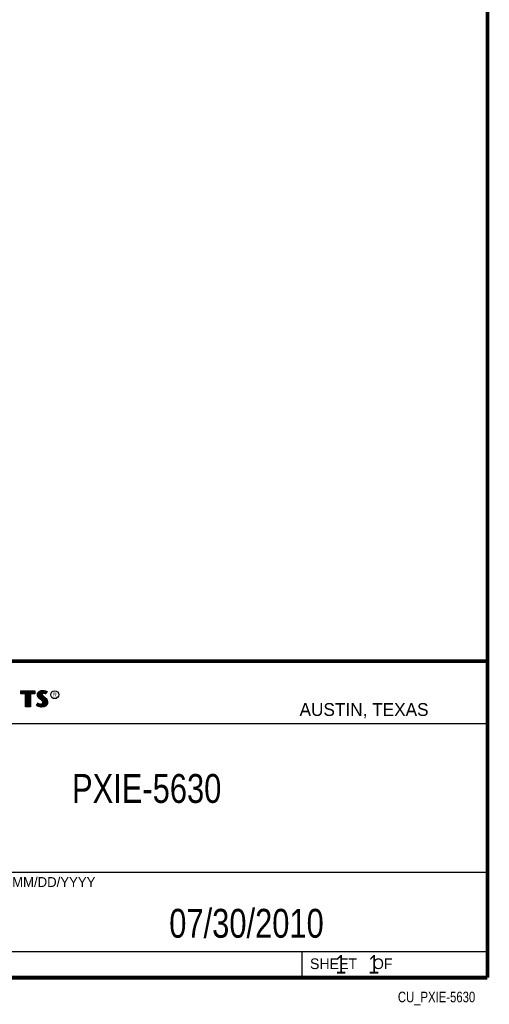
# Model space of a CAD drawing. Header units: inches. Extents: x 0.2 to 16.8, y 0.1 to 10.8.
# Tile 9 of 10: x 14.2 to 16.8, y 0.1 to 5.4. Entities that reach past the tile are written whole.
import ezdxf
from ezdxf.enums import TextEntityAlignment as Align

# ---------------------------------------------------------------- set-up
doc = ezdxf.new("R2010")
doc.units = ezdxf.units.IN
doc.header["$LTSCALE"] = 0.935
doc.header["$MEASUREMENT"] = 0
doc.layers.get('0').update_dxf_attribs({"linetype": 'CONTINUOUS'})
doc.styles.get("Standard").update_dxf_attribs({"font": 'txt', "width": 0.8})

msp = doc.modelspace()

# ---------------------------------------------------------------- linework, layer by layer
at = {"color": 2, "linetype": 'CONTINUOUS'}
for p, q in [((13.0652, 1.9695), (16.745, 1.9695)), ((16.745, 1.9695), (16.745, 0.2605)), ((14.2237, 1.8113), (14.3005, 1.8113)), ((14.2237, 1.795), (14.2237, 1.8113)), ((14.3005, 1.8113), (14.3005, 1.795)), ((14.3255, 1.8083), (14.3342, 1.8118)), ((14.3342, 1.8118), (14.3438, 1.8128)), ((14.3438, 1.8128), (14.3503, 1.8124)), ((14.3503, 1.8124), (14.3573, 1.8109)), ((14.2488, 1.795), (14.2237, 1.795)), ((14.2262, 1.8087), (14.2979, 1.8087)), ((14.2262, 1.7975), (14.2262, 1.8087)), ((14.2514, 1.7975), (14.2262, 1.7975)), ((14.2282, 1.7975), (14.2282, 1.8087)), ((14.2317, 1.7975), (14.2317, 1.8087)), ((14.2351, 1.7975), (14.2351, 1.8087)), ((14.2386, 1.7975), (14.2386, 1.8087)), ((14.2421, 1.7975), (14.2421, 1.8087)), ((14.2456, 1.7975), (14.2456, 1.8087)), ((14.2488, 1.724), (14.2488, 1.795)), ((14.249, 1.7975), (14.249, 1.8087)), ((14.2514, 1.7975), (14.2525, 1.8087)), ((14.2514, 1.7266), (14.2514, 1.7975)), ((14.256, 1.7266), (14.256, 1.8087)), ((14.2595, 1.7266), (14.2595, 1.8087)), ((14.2629, 1.7266), (14.2629, 1.8087)), ((14.2664, 1.7266), (14.2664, 1.8087)), ((14.2699, 1.7266), (14.2699, 1.8087)), ((14.2727, 1.7975), (14.2734, 1.8087)), ((14.2979, 1.7975), (14.2727, 1.7975)), ((14.2727, 1.7975), (14.2727, 1.7266)), ((14.3005, 1.795), (14.2753, 1.795)), ((14.2753, 1.795), (14.2753, 1.724)), ((14.2768, 1.7975), (14.2768, 1.8087)), ((14.2803, 1.7975), (14.2803, 1.8087)), ((14.2838, 1.7975), (14.2838, 1.8087)), ((14.2873, 1.7975), (14.2873, 1.8087)), ((14.2907, 1.7975), (14.2907, 1.8087)), ((14.2942, 1.7975), (14.2942, 1.8087)), ((14.2979, 1.8087), (14.2979, 1.7975)), ((14.3132, 1.7895), (14.3147, 1.797)), ((14.3138, 1.7838), (14.3132, 1.7895)), ((14.3158, 1.7787), (14.3138, 1.7838)), ((14.3147, 1.797), (14.3194, 1.8038)), ((14.3158, 1.7893), (14.3171, 1.796)), ((14.3163, 1.7844), (14.3158, 1.7893)), ((14.3185, 1.7748), (14.3158, 1.7787)), ((14.318, 1.7798), (14.3163, 1.7844)), ((14.3171, 1.796), (14.3212, 1.8021)), ((14.3204, 1.7764), (14.318, 1.7798)), ((14.3237, 1.7695), (14.3185, 1.7748)), ((14.3186, 1.7785), (14.3186, 1.7981)), ((14.3194, 1.8038), (14.3255, 1.8083)), ((14.3255, 1.7714), (14.3204, 1.7764)), ((14.3212, 1.8021), (14.3268, 1.8061)), ((14.322, 1.7748), (14.322, 1.8026)), ((14.3357, 1.7595), (14.3237, 1.7695)), ((14.3255, 1.7713), (14.3255, 1.8052)), ((14.3375, 1.7613), (14.3255, 1.7714)), ((14.3268, 1.8061), (14.3349, 1.8093)), ((14.329, 1.7684), (14.329, 1.807)), ((14.3325, 1.7655), (14.3325, 1.8084)), ((14.3349, 1.8093), (14.3439, 1.8103)), ((14.3396, 1.7556), (14.3357, 1.7595)), ((14.337, 1.7936), (14.3359, 1.8094)), ((14.3359, 1.7626), (14.3368, 1.7911)), ((14.337, 1.7936), (14.3368, 1.7911)), ((14.3368, 1.7911), (14.3376, 1.7874)), ((14.3387, 1.7962), (14.337, 1.7936)), ((14.3416, 1.7572), (14.3375, 1.7613)), ((14.3376, 1.7874), (14.3413, 1.7829)), ((14.3411, 1.7979), (14.3387, 1.7962)), ((14.3395, 1.7928), (14.3393, 1.7913)), ((14.3393, 1.7913), (14.3399, 1.7886)), ((14.3394, 1.7967), (14.3394, 1.8098)), ((14.3394, 1.7594), (14.3394, 1.7852)), ((14.3405, 1.7944), (14.3395, 1.7928)), ((14.3399, 1.7886), (14.3431, 1.7847)), ((14.3422, 1.7956), (14.3405, 1.7944)), ((14.3442, 1.7988), (14.3411, 1.7979)), ((14.3413, 1.7829), (14.3529, 1.7732)), ((14.3447, 1.7964), (14.3422, 1.7956)), ((14.3429, 1.7984), (14.3429, 1.8102)), ((14.3429, 1.7552), (14.3429, 1.7815)), ((14.3431, 1.7847), (14.3546, 1.7751)), ((14.3439, 1.8103), (14.3499, 1.8099)), ((14.3474, 1.7992), (14.3442, 1.7988)), ((14.3474, 1.7967), (14.3447, 1.7964)), ((14.3464, 1.7991), (14.3464, 1.8101)), ((14.3464, 1.7266), (14.3464, 1.7787)), ((14.3506, 1.799), (14.3474, 1.7992)), ((14.3503, 1.7965), (14.3474, 1.7967)), ((14.3498, 1.7991), (14.3498, 1.8099)), ((14.3498, 1.7271), (14.3498, 1.7758)), ((14.3499, 1.8099), (14.3567, 1.8085)), ((14.3548, 1.7956), (14.3503, 1.7965)), ((14.3554, 1.7981), (14.3506, 1.799)), ((14.3529, 1.7732), (14.356, 1.7701)), ((14.3533, 1.7985), (14.3533, 1.8092)), ((14.3533, 1.7293), (14.3533, 1.7728)), ((14.3546, 1.7751), (14.3578, 1.7719)), ((14.3572, 1.7949), (14.3548, 1.7956)), ((14.3583, 1.7972), (14.3554, 1.7981)), ((14.356, 1.7701), (14.359, 1.767)), ((14.3567, 1.8085), (14.3607, 1.807)), ((14.3568, 1.7976), (14.3568, 1.8084)), ((14.3568, 1.7306), (14.3568, 1.7693)), ((14.3596, 1.7934), (14.3572, 1.7949)), ((14.3573, 1.8109), (14.3617, 1.8094)), ((14.3578, 1.7719), (14.3609, 1.7686)), ((14.3586, 1.797), (14.3583, 1.7972)), ((14.3631, 1.806), (14.3586, 1.797)), ((14.359, 1.767), (14.3624, 1.7626)), ((14.3665, 1.8071), (14.3596, 1.7934)), ((14.3603, 1.8003), (14.3603, 1.8072)), ((14.3603, 1.7344), (14.3603, 1.7654)), ((14.3607, 1.807), (14.3631, 1.806)), ((14.3609, 1.7686), (14.3645, 1.764)), ((14.3617, 1.8094), (14.3665, 1.8071)), ((14.3624, 1.7626), (14.3649, 1.7576)), ((14.3645, 1.764), (14.3672, 1.7586)), ((14.3672, 1.7586), (14.3686, 1.7542)), ((14.2753, 1.724), (14.2488, 1.724)), ((14.2727, 1.7266), (14.2514, 1.7266)), ((14.3092, 1.7305), (14.317, 1.7449)), ((14.3141, 1.7272), (14.3092, 1.7305)), ((14.3125, 1.7314), (14.3178, 1.7412)), ((14.3153, 1.7295), (14.3125, 1.7314)), ((14.3189, 1.7253), (14.3141, 1.7272)), ((14.3151, 1.7296), (14.3151, 1.7361)), ((14.3197, 1.7277), (14.3153, 1.7295)), ((14.317, 1.7449), (14.3203, 1.7425)), ((14.3178, 1.7412), (14.319, 1.7404)), ((14.3186, 1.728), (14.319, 1.7404)), ((14.326, 1.7238), (14.3189, 1.7253)), ((14.319, 1.7404), (14.3226, 1.7385)), ((14.3264, 1.7263), (14.3197, 1.7277)), ((14.3203, 1.7425), (14.3236, 1.7409)), ((14.322, 1.7272), (14.322, 1.7387)), ((14.3226, 1.7385), (14.3274, 1.7369)), ((14.3236, 1.7409), (14.3279, 1.7394)), ((14.3255, 1.7264), (14.3255, 1.7376)), ((14.332, 1.7229), (14.326, 1.7238)), ((14.3322, 1.7254), (14.3264, 1.7263)), ((14.3274, 1.7369), (14.3318, 1.7364)), ((14.3279, 1.7394), (14.3318, 1.7389)), ((14.329, 1.7259), (14.329, 1.7367)), ((14.3318, 1.7389), (14.3354, 1.7392)), ((14.3318, 1.7364), (14.336, 1.7367)), ((14.3363, 1.7227), (14.332, 1.7229)), ((14.3362, 1.7253), (14.3322, 1.7254)), ((14.3325, 1.7254), (14.3325, 1.7363)), ((14.3354, 1.7392), (14.3381, 1.7403)), ((14.3359, 1.7252), (14.3359, 1.7367)), ((14.336, 1.7367), (14.3393, 1.738)), ((14.3492, 1.727), (14.3362, 1.7253)), ((14.35, 1.7245), (14.3363, 1.7227)), ((14.3381, 1.7403), (14.3407, 1.7421)), ((14.3393, 1.738), (14.3426, 1.7403)), ((14.3394, 1.7257), (14.3394, 1.7381)), ((14.3419, 1.752), (14.3396, 1.7556)), ((14.3407, 1.7421), (14.3422, 1.7445)), ((14.3442, 1.753), (14.3416, 1.7572)), ((14.3429, 1.7482), (14.3419, 1.752)), ((14.3422, 1.7445), (14.3429, 1.7482)), ((14.3426, 1.7403), (14.3446, 1.7435)), ((14.3429, 1.7262), (14.3429, 1.7405)), ((14.3455, 1.7483), (14.3442, 1.753)), ((14.3446, 1.7435), (14.3455, 1.7483)), ((14.358, 1.7319), (14.3492, 1.727)), ((14.3596, 1.7299), (14.35, 1.7245)), ((14.3631, 1.7376), (14.358, 1.7319)), ((14.3653, 1.7362), (14.3596, 1.7299)), ((14.3657, 1.7434), (14.3631, 1.7376)), ((14.3637, 1.7383), (14.3649, 1.7576)), ((14.3649, 1.7576), (14.3661, 1.7537)), ((14.3681, 1.7427), (14.3653, 1.7362)), ((14.3665, 1.7485), (14.3657, 1.7434)), ((14.3661, 1.7537), (14.3665, 1.7485)), ((14.369, 1.7484), (14.3681, 1.7427)), ((14.3686, 1.7542), (14.369, 1.7484)), ((13.0653, 1.6329), (16.75, 1.6329)), ((13.0652, 0.8295), (16.745, 0.8295)), ((13.0652, 0.4005), (16.745, 0.4005)), ((15.745, 0.4005), (15.745, 0.2605)), ((13.0652, 0.2605), (16.745, 0.2605)), ((15.7462, 0.2607), (16.7462, 0.2607)), ((15.7462, 0.2607), (15.7462, 0.2602)), ((15.7462, 0.2602), (16.7462, 0.2602)), ((16.7462, 0.2607), (16.7462, 0.2602))]:
    msp.add_line(p, q, dxfattribs=at)
at = {"color": 7, "linetype": 'CONTINUOUS', "const_width": 0.02}
for points in [[(16.75, 0.2586), (16.75, 10.7586)], [(11.4718, 1.9702), (16.75, 1.9707)], [(0.25, 0.2586), (16.75, 0.2586)]]:
    msp.add_lwpolyline(points, dxfattribs=at)
at = {"color": 2, "linetype": 'CONTINUOUS'}
msp.add_circle((14.4074, 1.7896), 0.0215, dxfattribs=at)

# ---------------------------------------------------------------- texts
for s, height, p in [('R', 0.0217, (14.3971, 1.7782)), ('AUSTIN, TEXAS', 0.069617, (15.7327, 1.6745)), ('MM/DD/YYYY', 0.05325, (14.1765, 0.7494)), ('SHEET    OF', 0.057262, (15.7892, 0.3052))]:
    msp.add_text(s, height=height, dxfattribs=at).set_placement(p)
at = {"color": 2, "linetype": 'CONTINUOUS', "width": 0.8}
msp.add_text('CU_PXIE-5630', height=0.057262, dxfattribs=at).set_placement((16.6837, 0.1254), align=Align.RIGHT)
at = {"color": 7, "linetype": 'CONTINUOUS'}
for s, insert, char_height, width, attachment_point in [('PXIE-5630\\P ', (14.9051, 1.3603), 0.15625, 1.125, 2), ('07/30/2010 ', (15.4455, 0.6307), 0.15625, 1.375, 2), ('    1    1', (15.8075, 0.3805), 0.1, 0.8, 1)]:
    msp.add_mtext(s, dxfattribs=dict(at, insert=insert, char_height=char_height, width=width, attachment_point=attachment_point))

doc.saveas('drawing.dxf')
